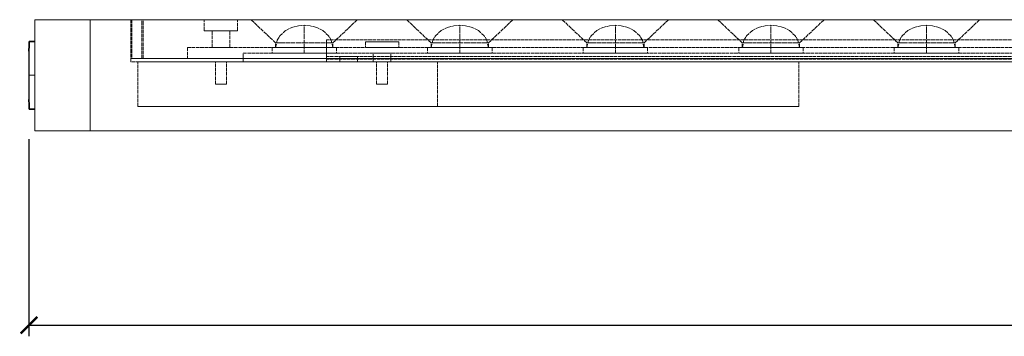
# Model space of a CAD drawing. Header units: millimetres. Extents: x -182 to 523, y -287 to 423.
# Tile 4 of 6: x -2 to 176, y -37 to 20. Entities that reach past the tile are written whole.
import ezdxf

# ---------------------------------------------------------------- set-up
doc = ezdxf.new("R2010")
doc.units = ezdxf.units.MM
doc.linetypes.add('DASHED2', pattern=[0.762, 0.635, -0.127])
for name, color, linetype, lineweight in [('DIMENSIONS', 2, 'CONTINUOUS', 13), ('HIDDEN', 8, 'DASHED2', 9), ('OUTLINE', 7, 'CONTINUOUS', 35), ('TANGENT', 8, 'CONTINUOUS', 13), ('VISIBLE', 7, 'CONTINUOUS', 18)]:
    doc.layers.add(name, color=color, linetype=linetype, lineweight=lineweight)
doc.styles.add('OpenSansCondensed-Light', font='OpenSansCondensed-Light.ttf')
doc.dimstyles.new('EZDXF', dxfattribs={"dimtxt": 0.25, "dimasz": 0.175, "dimexe": 0.375, "dimexo": 0.125, "dimgap": 0.1, "dimtad": 1, "dimlfac": 100, "dimzin": 12, "dimdsep": 46, "dimtxsty": 'OpenSansCondensed-Light', "dimblk": 'ARCHTICK', "dimcen": 2.5, "dimazin": 3, "dimtfac": 0.5, "dimtmove": 2, "dimatfit": 3})

# ---------------------------------------------------------------- blocks, each defined once
blk = doc.blocks.new('_ARCHTICK')
at = {"color": 0, "linetype": 'BYBLOCK', "const_width": 0.15}
blk.add_lwpolyline([(-0.5, -0.5), (0.5, 0.5)], dxfattribs=at)

msp = doc.modelspace()

# ---------------------------------------------------------------- linework, layer by layer
at = {"layer": 'HIDDEN'}
for points in [[(11.05258, 20), (9.93293, 20), (8.82737, 20), (7.74979, 20), (6.71374, 20), (5.73226, 20), (4.81768, 20), (3.98151, 20), (3.23426, 20), (2.58534, 20), (2.04289, 20), (1.61375, 20), (1.3033, 20), (1.11546, 20), (1.05258, 20)], [(1.05258, 0), (1.05258, 20)], [(396.05258, 20), (11.05258, 20)], [(11.05258, 20), (11.05258, 0)], [(20.35258, 20), (20.12865, 20), (19.90754, 20), (19.69202, 20), (19.48481, 20), (19.28851, 20), (19.1056, 20), (18.93837, 20), (18.78892, 20), (18.65913, 20), (18.55064, 20), (18.46481, 20), (18.40272, 20), (18.36515, 20), (18.35258, 20)], [(18.35258, 20), (18.35258, 13)], [(20.55258, 20), (20.32865, 20), (20.10754, 20), (19.89202, 20), (19.68481, 20), (19.48851, 20), (19.3056, 20), (19.13837, 20), (18.98892, 20), (18.85913, 20), (18.75064, 20), (18.66481, 20), (18.60272, 20), (18.56515, 20), (18.55258, 20)], [(18.55258, 20), (18.55258, 13)], [(20.35258, 20), (386.75258, 20)], [(20.35258, 13), (20.35258, 20)], [(20.55258, 20), (386.55258, 20)], [(20.55258, 13), (20.55258, 20)], [(37.55258, 20), (37.47736, 20), (37.25549, 20), (36.89807, 20), (36.42305, 20), (35.85423, 20), (35.22014, 20), (34.55258, 20), (33.88502, 20), (33.25093, 20), (32.68211, 20), (32.20708, 20), (31.84967, 20), (31.6278, 20), (31.55258, 20)], [(31.55258, 18), (31.55258, 20)], [(37.55258, 18), (37.55258, 20)], [(39.98778, 20), (40.22759, 20), (40.93499, 20), (42.07452, 20), (43.58902, 20), (45.40257, 20), (47.42421, 20), (49.55258, 20), (51.68095, 20), (53.70259, 20), (55.51613, 20), (57.03064, 20), (58.17017, 20), (58.87757, 20), (59.11738, 20)], [(44.39258, 15.82), (39.98778, 20)], [(54.71258, 15.82), (59.11738, 20)], [(67.98778, 20), (68.22759, 20), (68.93499, 20), (70.07452, 20), (71.58902, 20), (73.40257, 20), (75.42421, 20), (77.55258, 20), (79.68095, 20), (81.70259, 20), (83.51613, 20), (85.03064, 20), (86.17017, 20), (86.87757, 20), (87.11738, 20)], [(72.39258, 15.82), (67.98778, 20)], [(82.71258, 15.82), (87.11738, 20)], [(95.98778, 20), (96.22759, 20), (96.93499, 20), (98.07452, 20), (99.58902, 20), (101.40257, 20), (103.42421, 20), (105.55258, 20), (107.68095, 20), (109.70259, 20), (111.51613, 20), (113.03064, 20), (114.17017, 20), (114.87757, 20), (115.11738, 20)], [(100.39258, 15.82), (95.98778, 20)], [(110.71258, 15.82), (115.11738, 20)], [(123.98778, 20), (124.22759, 20), (124.93499, 20), (126.07452, 20), (127.58902, 20), (129.40257, 20), (131.42421, 20), (133.55258, 20), (135.68095, 20), (137.70259, 20), (139.51613, 20), (141.03064, 20), (142.17017, 20), (142.87757, 20), (143.11738, 20)], [(128.39258, 15.82), (123.98778, 20)], [(138.71258, 15.82), (143.11738, 20)], [(151.98778, 20), (152.22759, 20), (152.93499, 20), (154.07452, 20), (155.58902, 20), (157.40257, 20), (159.42421, 20), (161.55258, 20), (163.68095, 20), (165.70259, 20), (167.51613, 20), (169.03064, 20), (170.17017, 20), (170.87757, 20), (171.11738, 20)], [(156.39258, 15.82), (151.98778, 20)], [(166.71258, 15.82), (171.11738, 20)], [(31.55258, 18), (31.6278, 18), (31.84967, 18), (32.20708, 18), (32.68211, 18), (33.25093, 18), (33.88502, 18), (34.55258, 18), (35.22014, 18), (35.85423, 18), (36.42305, 18), (36.89807, 18), (37.25549, 18), (37.47736, 18), (37.55258, 18)], [(32.95258, 15), (32.95258, 18)], [(36.15258, 18), (36.11246, 18), (35.99413, 18), (35.80351, 18), (35.55016, 18), (35.24679, 18), (34.90861, 18), (34.55258, 18), (34.19655, 18), (33.85836, 18), (33.555, 18), (33.30165, 18), (33.11103, 18), (32.99269, 18), (32.95258, 18)], [(36.15258, 15), (36.15258, 18)], [(44.40258, 15), (44.6927, 16.2851), (45.17683, 17.10954), (46.2143, 18.05901), (47.31244, 18.60842), (48.50296, 18.91304), (49.55258, 19)], [(54.70258, 15), (54.41245, 16.2851), (53.92833, 17.10954), (52.89086, 18.05901), (51.79272, 18.60842), (50.6022, 18.91304), (49.55258, 19)], [(49.55258, 15), (49.55258, 16.76122), (49.55258, 18.01933), (49.55258, 18.76149), (49.55258, 19)], [(72.40258, 15), (72.6927, 16.2851), (73.17683, 17.10954), (74.2143, 18.05901), (75.31244, 18.60842), (76.50296, 18.91304), (77.55258, 19)], [(82.70258, 15), (82.41245, 16.2851), (81.92833, 17.10954), (80.89086, 18.05901), (79.79272, 18.60842), (78.6022, 18.91304), (77.55258, 19)], [(77.55258, 15), (77.55258, 16.76122), (77.55258, 18.01933), (77.55258, 18.76149), (77.55258, 19)], [(100.40258, 15), (100.6927, 16.2851), (101.17683, 17.10954), (102.2143, 18.05901), (103.31244, 18.60842), (104.50296, 18.91304), (105.55258, 19)], [(110.70258, 15), (110.41245, 16.2851), (109.92833, 17.10954), (108.89086, 18.05901), (107.79272, 18.60842), (106.6022, 18.91304), (105.55258, 19)], [(105.55258, 15), (105.55258, 16.76122), (105.55258, 18.01933), (105.55258, 18.76149), (105.55258, 19)], [(128.40258, 15), (128.6927, 16.2851), (129.17683, 17.10954), (130.2143, 18.05901), (131.31244, 18.60842), (132.50296, 18.91304), (133.55258, 19)], [(138.70258, 15), (138.41245, 16.2851), (137.92833, 17.10954), (136.89086, 18.05901), (135.79272, 18.60842), (134.6022, 18.91304), (133.55258, 19)], [(133.55258, 15), (133.55258, 16.76122), (133.55258, 18.01933), (133.55258, 18.76149), (133.55258, 19)], [(156.40258, 15), (156.6927, 16.2851), (157.17683, 17.10954), (158.2143, 18.05901), (159.31244, 18.60842), (160.50296, 18.91304), (161.55258, 19)], [(166.70258, 15), (166.41245, 16.2851), (165.92833, 17.10954), (164.89086, 18.05901), (163.79272, 18.60842), (162.6022, 18.91304), (161.55258, 19)], [(161.55258, 15), (161.55258, 16.76122), (161.55258, 18.01933), (161.55258, 18.76149), (161.55258, 19)], [(0.05254, 16.10009), (0.05254, 16.06174), (0.05254, 15.94715), (0.05254, 15.75778), (0.05254, 15.49599), (0.05254, 15.1651), (0.05254, 14.76924), (0.05254, 14.31342), (0.05254, 13.80335), (0.05254, 13.24544), (0.05254, 12.64673), (0.05254, 12.01473), (0.05254, 11.3574), (0.05254, 10.68299), (0.05254, 10)], [(1.05258, 10), (1.05258, 10.68298), (1.05258, 11.35738), (1.05258, 12.0147), (1.05258, 12.64669), (1.05258, 13.2454), (1.05258, 13.80329), (1.05258, 14.31335), (1.05258, 14.76917), (1.05258, 15.16502), (1.05258, 15.49591), (1.05258, 15.75769), (1.05258, 15.94706), (1.05258, 16.06164), (1.05258, 16.1)], [(53.55258, 16.4), (53.55258, 12.9)], [(53.55258, 13.4), (53.55258, 16.4)], [(353.55258, 16.4), (53.55258, 16.4)], [(60.55258, 16), (60.55258, 15)], [(60.55258, 16), (60.6278, 16), (60.84967, 16), (61.20708, 16), (61.68211, 16), (62.25093, 16), (62.88502, 16), (63.55258, 16), (64.22014, 16), (64.85423, 16), (65.42305, 16), (65.89807, 16), (66.25549, 16), (66.47736, 16), (66.55258, 16)], [(66.55258, 16), (66.55258, 15)], [(0, 10), (0, 10.48705), (0, 10.96797), (0, 11.43671), (0, 11.88739), (0, 12.31434), (0, 12.71218), (0, 13.07591), (0, 13.40097), (0, 13.68325), (0, 13.91921), (0, 14.10589), (0, 14.24094), (0, 14.32265), (0, 14.35)], [(0, 14.35), (0.05258, 14.35)], [(0.05258, 5.65), (0.05258, 5.75906), (0.05258, 6.08079), (0.05258, 6.59903), (0.05258, 7.28782), (0.05258, 8.11261), (0.05258, 9.03203), (0.05258, 10), (0.05258, 10.96797), (0.05258, 11.88739), (0.05258, 12.71218), (0.05258, 13.40097), (0.05258, 13.91921), (0.05258, 14.24094), (0.05258, 14.35)], [(28.55258, 15), (28.55258, 13)], [(28.55258, 15), (378.55258, 15)], [(32.95258, 15), (32.99269, 15), (33.11103, 15), (33.30165, 15), (33.555, 15), (33.85836, 15), (34.19655, 15), (34.55258, 15), (34.90861, 15), (35.24679, 15), (35.55016, 15), (35.80351, 15), (35.99413, 15), (36.11246, 15), (36.15258, 15)], [(49.55258, 15), (48.90318, 15), (48.26196, 15), (47.63696, 15), (47.03605, 15), (46.46679, 15), (45.93634, 15), (45.45136, 15), (45.01796, 15), (44.64158, 15), (44.32696, 15), (44.07806, 15), (43.898, 15), (43.78905, 15), (43.75258, 15)], [(43.75258, 15), (43.75258, 14)], [(44.39258, 15.82), (44.52195, 15.82), (44.90358, 15.82), (45.51833, 15.82), (46.33537, 15.82), (47.31374, 15.82), (48.40437, 15.82), (49.55258, 15.82), (50.70079, 15.82), (51.79142, 15.82), (52.76979, 15.82), (53.58683, 15.82), (54.20158, 15.82), (54.58321, 15.82), (54.71258, 15.82)], [(44.39258, 15), (44.39258, 15.82)], [(54.71258, 15), (54.58321, 15), (54.20158, 15), (53.58683, 15), (52.76979, 15), (51.79142, 15), (50.70079, 15), (49.55258, 15), (48.40437, 15), (47.31374, 15), (46.33537, 15), (45.51833, 15), (44.90358, 15), (44.52195, 15), (44.39258, 15)], [(49.55258, 15), (48.97596, 15), (48.4066, 15), (47.85164, 15), (47.31808, 15), (46.81261, 15), (46.34161, 15), (45.91098, 15), (45.52615, 15), (45.19195, 15), (44.91259, 15), (44.69158, 15), (44.5317, 15), (44.43496, 15), (44.40258, 15)], [(49.55258, 15), (50.20197, 15), (50.8432, 15), (51.4682, 15), (52.0691, 15), (52.63836, 15), (53.16882, 15), (53.6538, 15), (54.0872, 15), (54.46358, 15), (54.7782, 15), (55.0271, 15), (55.20716, 15), (55.31611, 15), (55.35258, 15)], [(49.55258, 15), (50.1292, 15), (50.69856, 15), (51.25352, 15), (51.78708, 15), (52.29254, 15), (52.76355, 15), (53.19418, 15), (53.57901, 15), (53.91321, 15), (54.19257, 15), (54.41358, 15), (54.57346, 15), (54.6702, 15), (54.70258, 15)], [(49.55258, 14), (49.55258, 15)], [(54.71258, 15), (54.71258, 15.82)], [(55.35258, 15), (55.35258, 14)], [(66.55258, 15), (66.47736, 15), (66.25549, 15), (65.89807, 15), (65.42305, 15), (64.85423, 15), (64.22014, 15), (63.55258, 15), (62.88502, 15), (62.25093, 15), (61.68211, 15), (61.20708, 15), (60.84967, 15), (60.6278, 15), (60.55258, 15)], [(77.55258, 15), (76.90318, 15), (76.26196, 15), (75.63696, 15), (75.03605, 15), (74.46679, 15), (73.93634, 15), (73.45136, 15), (73.01796, 15), (72.64158, 15), (72.32696, 15), (72.07806, 15), (71.898, 15), (71.78905, 15), (71.75258, 15)], [(71.75258, 15), (71.75258, 14)], [(72.39258, 15.82), (72.52195, 15.82), (72.90358, 15.82), (73.51833, 15.82), (74.33537, 15.82), (75.31374, 15.82), (76.40437, 15.82), (77.55258, 15.82), (78.70079, 15.82), (79.79142, 15.82), (80.76979, 15.82), (81.58683, 15.82), (82.20158, 15.82), (82.58321, 15.82), (82.71258, 15.82)], [(72.39258, 15), (72.39258, 15.82)], [(82.71258, 15), (82.58321, 15), (82.20158, 15), (81.58683, 15), (80.76979, 15), (79.79142, 15), (78.70079, 15), (77.55258, 15), (76.40437, 15), (75.31374, 15), (74.33537, 15), (73.51833, 15), (72.90358, 15), (72.52195, 15), (72.39258, 15)], [(77.55258, 15), (76.97596, 15), (76.4066, 15), (75.85164, 15), (75.31808, 15), (74.81261, 15), (74.34161, 15), (73.91098, 15), (73.52615, 15), (73.19195, 15), (72.91259, 15), (72.69158, 15), (72.5317, 15), (72.43496, 15), (72.40258, 15)], [(77.55258, 15), (78.20197, 15), (78.8432, 15), (79.4682, 15), (80.0691, 15), (80.63836, 15), (81.16882, 15), (81.6538, 15), (82.0872, 15), (82.46358, 15), (82.7782, 15), (83.0271, 15), (83.20716, 15), (83.31611, 15), (83.35258, 15)], [(77.55258, 15), (78.1292, 15), (78.69856, 15), (79.25352, 15), (79.78708, 15), (80.29254, 15), (80.76355, 15), (81.19418, 15), (81.57901, 15), (81.91321, 15), (82.19257, 15), (82.41358, 15), (82.57346, 15), (82.6702, 15), (82.70258, 15)], [(77.55258, 14), (77.55258, 15)], [(82.71258, 15), (82.71258, 15.82)], [(83.35258, 15), (83.35258, 14)], [(105.55258, 15), (104.90318, 15), (104.26196, 15), (103.63696, 15), (103.03605, 15), (102.46679, 15), (101.93634, 15), (101.45136, 15), (101.01796, 15), (100.64158, 15), (100.32696, 15), (100.07806, 15), (99.898, 15), (99.78905, 15), (99.75258, 15)], [(99.75258, 15), (99.75258, 14)], [(100.39258, 15.82), (100.52195, 15.82), (100.90358, 15.82), (101.51833, 15.82), (102.33537, 15.82), (103.31374, 15.82), (104.40437, 15.82), (105.55258, 15.82), (106.70079, 15.82), (107.79142, 15.82), (108.76979, 15.82), (109.58683, 15.82), (110.20158, 15.82), (110.58321, 15.82), (110.71258, 15.82)], [(100.39258, 15), (100.39258, 15.82)], [(110.71258, 15), (110.58321, 15), (110.20158, 15), (109.58683, 15), (108.76979, 15), (107.79142, 15), (106.70079, 15), (105.55258, 15), (104.40437, 15), (103.31374, 15), (102.33537, 15), (101.51833, 15), (100.90358, 15), (100.52195, 15), (100.39258, 15)], [(105.55258, 15), (104.97596, 15), (104.4066, 15), (103.85164, 15), (103.31808, 15), (102.81261, 15), (102.34161, 15), (101.91098, 15), (101.52615, 15), (101.19195, 15), (100.91259, 15), (100.69158, 15), (100.5317, 15), (100.43496, 15), (100.40258, 15)], [(105.55258, 15), (106.20197, 15), (106.8432, 15), (107.4682, 15), (108.0691, 15), (108.63836, 15), (109.16882, 15), (109.6538, 15), (110.0872, 15), (110.46358, 15), (110.7782, 15), (111.0271, 15), (111.20716, 15), (111.31611, 15), (111.35258, 15)], [(105.55258, 15), (106.1292, 15), (106.69856, 15), (107.25352, 15), (107.78708, 15), (108.29254, 15), (108.76355, 15), (109.19418, 15), (109.57901, 15), (109.91321, 15), (110.19257, 15), (110.41358, 15), (110.57346, 15), (110.6702, 15), (110.70258, 15)], [(105.55258, 14), (105.55258, 15)], [(110.71258, 15), (110.71258, 15.82)], [(111.35258, 15), (111.35258, 14)], [(133.55258, 15), (132.90318, 15), (132.26196, 15), (131.63696, 15), (131.03605, 15), (130.46679, 15), (129.93634, 15), (129.45136, 15), (129.01796, 15), (128.64158, 15), (128.32696, 15), (128.07806, 15), (127.898, 15), (127.78905, 15), (127.75258, 15)], [(127.75258, 15), (127.75258, 14)], [(128.39258, 15.82), (128.52195, 15.82), (128.90358, 15.82), (129.51833, 15.82), (130.33537, 15.82), (131.31374, 15.82), (132.40437, 15.82), (133.55258, 15.82), (134.70079, 15.82), (135.79142, 15.82), (136.76979, 15.82), (137.58683, 15.82), (138.20158, 15.82), (138.58321, 15.82), (138.71258, 15.82)], [(128.39258, 15), (128.39258, 15.82)], [(138.71258, 15), (138.58321, 15), (138.20158, 15), (137.58683, 15), (136.76979, 15), (135.79142, 15), (134.70079, 15), (133.55258, 15), (132.40437, 15), (131.31374, 15), (130.33537, 15), (129.51833, 15), (128.90358, 15), (128.52195, 15), (128.39258, 15)], [(133.55258, 15), (132.97596, 15), (132.4066, 15), (131.85164, 15), (131.31808, 15), (130.81261, 15), (130.34161, 15), (129.91098, 15), (129.52615, 15), (129.19195, 15), (128.91259, 15), (128.69158, 15), (128.5317, 15), (128.43496, 15), (128.40258, 15)], [(133.55258, 15), (134.20197, 15), (134.8432, 15), (135.4682, 15), (136.0691, 15), (136.63836, 15), (137.16882, 15), (137.6538, 15), (138.0872, 15), (138.46358, 15), (138.7782, 15), (139.0271, 15), (139.20716, 15), (139.31611, 15), (139.35258, 15)], [(133.55258, 15), (134.1292, 15), (134.69856, 15), (135.25352, 15), (135.78708, 15), (136.29254, 15), (136.76355, 15), (137.19418, 15), (137.57901, 15), (137.91321, 15), (138.19257, 15), (138.41358, 15), (138.57346, 15), (138.6702, 15), (138.70258, 15)], [(133.55258, 14), (133.55258, 15)], [(138.71258, 15), (138.71258, 15.82)], [(139.35258, 15), (139.35258, 14)], [(161.55258, 15), (160.90318, 15), (160.26196, 15), (159.63696, 15), (159.03605, 15), (158.46679, 15), (157.93634, 15), (157.45136, 15), (157.01796, 15), (156.64158, 15), (156.32696, 15), (156.07806, 15), (155.898, 15), (155.78905, 15), (155.75258, 15)], [(155.75258, 15), (155.75258, 14)], [(156.39258, 15.82), (156.52195, 15.82), (156.90358, 15.82), (157.51833, 15.82), (158.33537, 15.82), (159.31374, 15.82), (160.40437, 15.82), (161.55258, 15.82), (162.70079, 15.82), (163.79142, 15.82), (164.76979, 15.82), (165.58683, 15.82), (166.20158, 15.82), (166.58321, 15.82), (166.71258, 15.82)], [(156.39258, 15), (156.39258, 15.82)], [(166.71258, 15), (166.58321, 15), (166.20158, 15), (165.58683, 15), (164.76979, 15), (163.79142, 15), (162.70079, 15), (161.55258, 15), (160.40437, 15), (159.31374, 15), (158.33537, 15), (157.51833, 15), (156.90358, 15), (156.52195, 15), (156.39258, 15)], [(161.55258, 15), (160.97596, 15), (160.4066, 15), (159.85164, 15), (159.31808, 15), (158.81261, 15), (158.34161, 15), (157.91098, 15), (157.52615, 15), (157.19195, 15), (156.91259, 15), (156.69158, 15), (156.5317, 15), (156.43496, 15), (156.40258, 15)], [(161.55258, 15), (162.20197, 15), (162.8432, 15), (163.4682, 15), (164.0691, 15), (164.63836, 15), (165.16882, 15), (165.6538, 15), (166.0872, 15), (166.46358, 15), (166.7782, 15), (167.0271, 15), (167.20716, 15), (167.31611, 15), (167.35258, 15)], [(161.55258, 15), (162.1292, 15), (162.69856, 15), (163.25352, 15), (163.78708, 15), (164.29254, 15), (164.76355, 15), (165.19418, 15), (165.57901, 15), (165.91321, 15), (166.19257, 15), (166.41358, 15), (166.57346, 15), (166.6702, 15), (166.70258, 15)], [(161.55258, 14), (161.55258, 15)], [(166.71258, 15), (166.71258, 15.82)], [(167.35258, 15), (167.35258, 14)], [(388.75258, 13), (18.35258, 13)], [(18.35258, 12.4), (18.35258, 13)], [(20.35258, 13), (20.12865, 13), (19.90754, 13), (19.69202, 13), (19.48481, 13), (19.28851, 13), (19.1056, 13), (18.93837, 13), (18.78892, 13), (18.65913, 13), (18.55064, 13), (18.46481, 13), (18.40272, 13), (18.36515, 13), (18.35258, 13)], [(20.55258, 13), (20.32865, 13), (20.10754, 13), (19.89202, 13), (19.68481, 13), (19.48851, 13), (19.3056, 13), (19.13837, 13), (18.98892, 13), (18.85913, 13), (18.75064, 13), (18.66481, 13), (18.60272, 13), (18.56515, 13), (18.55258, 13)], [(386.75258, 13), (20.35258, 13)], [(386.55258, 13), (20.55258, 13)], [(378.55258, 13), (28.55258, 13)], [(38.55258, 14), (368.55258, 14)], [(38.55258, 12.4), (38.55258, 14)], [(49.55258, 14), (48.90318, 14), (48.26196, 14), (47.63696, 14), (47.03605, 14), (46.46679, 14), (45.93634, 14), (45.45136, 14), (45.01796, 14), (44.64158, 14), (44.32696, 14), (44.07806, 14), (43.898, 14), (43.78905, 14), (43.75258, 14)], [(49.55258, 14), (50.20197, 14), (50.8432, 14), (51.4682, 14), (52.0691, 14), (52.63836, 14), (53.16882, 14), (53.6538, 14), (54.0872, 14), (54.46358, 14), (54.7782, 14), (55.0271, 14), (55.20716, 14), (55.31611, 14), (55.35258, 14)], [(353.55258, 13.4), (53.55258, 13.4)], [(53.55258, 12.4), (53.55258, 12.40314), (53.55258, 12.41254), (53.55258, 12.42806), (53.55258, 12.44952), (53.55258, 12.47664), (53.55258, 12.50908), (53.55258, 12.54645), (53.55258, 12.58826), (53.55258, 12.63398), (53.55258, 12.68306), (53.55258, 12.73486), (53.55258, 12.78874), (53.55258, 12.84402), (53.55258, 12.9)], [(353.55258, 12.9), (53.55258, 12.9)], [(55.95258, 13.4), (55.99269, 13.4), (56.11103, 13.4), (56.30165, 13.4), (56.555, 13.4), (56.85836, 13.4), (57.19655, 13.4), (57.55258, 13.4), (57.90861, 13.4), (58.24679, 13.4), (58.55016, 13.4), (58.80351, 13.4), (58.99413, 13.4), (59.11246, 13.4), (59.15258, 13.4)], [(55.95258, 12.4), (55.95258, 13.4)], [(59.15258, 12.4), (59.15258, 13.4)], [(61.95258, 14), (61.99269, 14), (62.11103, 14), (62.30165, 14), (62.555, 14), (62.85836, 14), (63.19655, 14), (63.55258, 14), (63.90861, 14), (64.24679, 14), (64.55016, 14), (64.80351, 14), (64.99413, 14), (65.11246, 14), (65.15258, 14)], [(61.95258, 12.4), (61.95258, 14)], [(65.15258, 12.4), (65.15258, 14)], [(77.55258, 14), (76.90318, 14), (76.26196, 14), (75.63696, 14), (75.03605, 14), (74.46679, 14), (73.93634, 14), (73.45136, 14), (73.01796, 14), (72.64158, 14), (72.32696, 14), (72.07806, 14), (71.898, 14), (71.78905, 14), (71.75258, 14)], [(77.55258, 14), (78.20197, 14), (78.8432, 14), (79.4682, 14), (80.0691, 14), (80.63836, 14), (81.16882, 14), (81.6538, 14), (82.0872, 14), (82.46358, 14), (82.7782, 14), (83.0271, 14), (83.20716, 14), (83.31611, 14), (83.35258, 14)], [(105.55258, 14), (104.90318, 14), (104.26196, 14), (103.63696, 14), (103.03605, 14), (102.46679, 14), (101.93634, 14), (101.45136, 14), (101.01796, 14), (100.64158, 14), (100.32696, 14), (100.07806, 14), (99.898, 14), (99.78905, 14), (99.75258, 14)], [(105.55258, 14), (106.20197, 14), (106.8432, 14), (107.4682, 14), (108.0691, 14), (108.63836, 14), (109.16882, 14), (109.6538, 14), (110.0872, 14), (110.46358, 14), (110.7782, 14), (111.0271, 14), (111.20716, 14), (111.31611, 14), (111.35258, 14)], [(133.55258, 14), (132.90318, 14), (132.26196, 14), (131.63696, 14), (131.03605, 14), (130.46679, 14), (129.93634, 14), (129.45136, 14), (129.01796, 14), (128.64158, 14), (128.32696, 14), (128.07806, 14), (127.898, 14), (127.78905, 14), (127.75258, 14)], [(133.55258, 14), (134.20197, 14), (134.8432, 14), (135.4682, 14), (136.0691, 14), (136.63836, 14), (137.16882, 14), (137.6538, 14), (138.0872, 14), (138.46358, 14), (138.7782, 14), (139.0271, 14), (139.20716, 14), (139.31611, 14), (139.35258, 14)], [(161.55258, 14), (160.90318, 14), (160.26196, 14), (159.63696, 14), (159.03605, 14), (158.46679, 14), (157.93634, 14), (157.45136, 14), (157.01796, 14), (156.64158, 14), (156.32696, 14), (156.07806, 14), (155.898, 14), (155.78905, 14), (155.75258, 14)], [(161.55258, 14), (162.20197, 14), (162.8432, 14), (163.4682, 14), (164.0691, 14), (164.63836, 14), (165.16882, 14), (165.6538, 14), (166.0872, 14), (166.46358, 14), (166.7782, 14), (167.0271, 14), (167.20716, 14), (167.31611, 14), (167.35258, 14)], [(388.75258, 12.4), (18.35258, 12.4)], [(19.62258, 12.4), (73.55258, 12.4)], [(19.62258, 12.4), (138.55258, 12.4)], [(19.62258, 4.4), (19.62258, 12.4)], [(35.55258, 12.4), (35.52751, 12.4), (35.45355, 12.4), (35.33441, 12.4), (35.17607, 12.4), (34.98646, 12.4), (34.7751, 12.4), (34.55258, 12.4), (34.33006, 12.4), (34.1187, 12.4), (33.92909, 12.4), (33.77075, 12.4), (33.65161, 12.4), (33.57765, 12.4), (33.55258, 12.4)], [(33.55258, 8.4), (33.55258, 12.4)], [(35.55258, 8.4), (35.55258, 12.4)], [(368.55258, 12.4), (38.55258, 12.4)], [(53.55258, 12.4), (353.55258, 12.4)], [(59.15258, 12.4), (59.11246, 12.4), (58.99413, 12.4), (58.80351, 12.4), (58.55016, 12.4), (58.24679, 12.4), (57.90861, 12.4), (57.55258, 12.4), (57.19655, 12.4), (56.85836, 12.4), (56.555, 12.4), (56.30165, 12.4), (56.11103, 12.4), (55.99269, 12.4), (55.95258, 12.4)], [(65.15258, 12.4), (65.11246, 12.4), (64.99413, 12.4), (64.80351, 12.4), (64.55016, 12.4), (64.24679, 12.4), (63.90861, 12.4), (63.55258, 12.4), (63.19655, 12.4), (62.85836, 12.4), (62.555, 12.4), (62.30165, 12.4), (62.11103, 12.4), (61.99269, 12.4), (61.95258, 12.4)], [(64.55258, 12.4), (64.52751, 12.4), (64.45355, 12.4), (64.33441, 12.4), (64.17607, 12.4), (63.98646, 12.4), (63.7751, 12.4), (63.55258, 12.4), (63.33006, 12.4), (63.1187, 12.4), (62.92909, 12.4), (62.77075, 12.4), (62.65161, 12.4), (62.57765, 12.4), (62.55258, 12.4)], [(62.55258, 8.4), (62.55258, 12.4)], [(64.55258, 8.4), (64.55258, 12.4)], [(73.55258, 12.4), (138.55258, 12.4)], [(73.55258, 4.4), (73.55258, 12.4)], [(138.55258, 4.4), (138.55258, 12.4)], [(0, 5.65), (0, 5.67735), (0, 5.75906), (0, 5.89411), (0, 6.08079), (0, 6.31675), (0, 6.59903), (0, 6.92409), (0, 7.28782), (0, 7.68566), (0, 8.11261), (0, 8.56329), (0, 9.03203), (0, 9.51295), (0, 10)], [(0.05254, 10), (0, 10)], [(0.05254, 10), (0.05254, 9.31701), (0.05254, 8.6426), (0.05254, 7.98527), (0.05254, 7.35327), (0.05254, 6.75456), (0.05254, 6.19665), (0.05254, 5.68658), (0.05254, 5.23076), (0.05254, 4.8349), (0.05254, 4.50401), (0.05254, 4.24222), (0.05254, 4.05285), (0.05254, 3.93826), (0.05254, 3.89991)], [(1.05258, 10), (0.05256, 10)], [(1.05258, 10), (1.05258, 9.31702), (1.05258, 8.64262), (1.05258, 7.9853), (1.05258, 7.35331), (1.05258, 6.7546), (1.05258, 6.19671), (1.05258, 5.68665), (1.05258, 5.23083), (1.05258, 4.83498), (1.05258, 4.50409), (1.05258, 4.24231), (1.05258, 4.05294), (1.05258, 3.93836), (1.05258, 3.9)], [(33.55258, 8.4), (33.57765, 8.4), (33.65161, 8.4), (33.77075, 8.4), (33.92909, 8.4), (34.1187, 8.4), (34.33006, 8.4), (34.55258, 8.4), (34.7751, 8.4), (34.98646, 8.4), (35.17607, 8.4), (35.33441, 8.4), (35.45355, 8.4), (35.52751, 8.4), (35.55258, 8.4)], [(62.55258, 8.4), (62.57765, 8.4), (62.65161, 8.4), (62.77075, 8.4), (62.92909, 8.4), (63.1187, 8.4), (63.33006, 8.4), (63.55258, 8.4), (63.7751, 8.4), (63.98646, 8.4), (64.17607, 8.4), (64.33441, 8.4), (64.45355, 8.4), (64.52751, 8.4), (64.55258, 8.4)], [(0, 5.65), (0.05258, 5.65)], [(138.55258, 4.4), (19.62258, 4.4)], [(19.62258, 4.4), (73.55258, 4.4)], [(73.55258, 4.4), (138.55258, 4.4)], [(1.05258, 0), (1.11546, 0), (1.3033, 0), (1.61375, 0), (2.04289, 0), (2.58534, 0), (3.23426, 0), (3.98151, 0), (4.81768, 0), (5.73226, 0), (6.71374, 0), (7.74979, 0), (8.82737, 0), (9.93293, 0), (11.05258, 0)], [(396.05258, 0), (11.05258, 0)]]:
    msp.add_lwpolyline(points, dxfattribs=at)
at = {"layer": 'OUTLINE'}
for points in [[(0, 14.35), (0.01665, 15.3544), (0.02825, 15.77011), (0.0365, 15.95823), (0.05254, 16.10009)], [(0.05254, 16.1), (1.05258, 16.1)], [(0, 5.65), (0.01665, 4.6456), (0.02825, 4.22989), (0.0365, 4.04177), (0.05254, 3.89991)], [(0.05254, 3.9), (1.05258, 3.9)]]:
    msp.add_lwpolyline(points, dxfattribs=at)
at = {"layer": 'TANGENT'}
for points in [[(11.05258, 0), (11.05258, 20)], [(0.05254, 10), (0, 10)], [(1.05258, 10), (0.05256, 10)]]:
    msp.add_lwpolyline(points, dxfattribs=at)
at = {"layer": 'VISIBLE'}
for points in [[(1.05258, 20), (1.05258, 0)], [(1.05258, 20), (1.11546, 20), (1.3033, 20), (1.61375, 20), (2.04289, 20), (2.58534, 20), (3.23426, 20), (3.98151, 20), (4.81768, 20), (5.73226, 20), (6.71374, 20), (7.74979, 20), (8.82737, 20), (9.93293, 20), (11.05258, 20)], [(11.05258, 20), (396.05258, 20)], [(0.05254, 10), (0.05254, 10.68299), (0.05254, 11.3574), (0.05254, 12.01473), (0.05254, 12.64673), (0.05254, 13.24544), (0.05254, 13.80335), (0.05254, 14.31342), (0.05254, 14.76924), (0.05254, 15.1651), (0.05254, 15.49599), (0.05254, 15.75778), (0.05254, 15.94715), (0.05254, 16.06174), (0.05254, 16.10009)], [(0, 14.35), (0, 14.32265), (0, 14.24094), (0, 14.10589), (0, 13.91921), (0, 13.68325), (0, 13.40097), (0, 13.07591), (0, 12.71218), (0, 12.31434), (0, 11.88739), (0, 11.43671), (0, 10.96797), (0, 10.48705), (0, 10)], [(0, 10), (0, 9.51295), (0, 9.03203), (0, 8.56329), (0, 8.11261), (0, 7.68566), (0, 7.28782), (0, 6.92409), (0, 6.59903), (0, 6.31675), (0, 6.08079), (0, 5.89411), (0, 5.75906), (0, 5.67735), (0, 5.65)], [(0.05254, 3.89991), (0.05254, 3.93826), (0.05254, 4.05285), (0.05254, 4.24222), (0.05254, 4.50401), (0.05254, 4.8349), (0.05254, 5.23076), (0.05254, 5.68658), (0.05254, 6.19665), (0.05254, 6.75456), (0.05254, 7.35327), (0.05254, 7.98527), (0.05254, 8.6426), (0.05254, 9.31701), (0.05254, 10)], [(11.05258, 0), (9.93293, 0), (8.82737, 0), (7.74979, 0), (6.71374, 0), (5.73226, 0), (4.81768, 0), (3.98151, 0), (3.23426, 0), (2.58534, 0), (2.04289, 0), (1.61375, 0), (1.3033, 0), (1.11546, 0), (1.05258, 0)], [(11.05258, 0), (396.05258, 0)]]:
    msp.add_lwpolyline(points, dxfattribs=at)

# ---------------------------------------------------------------- dimensions: what is measured, and where the dimension line sits
at = {"layer": 'DIMENSIONS'}
msp.add_linear_dim(base=(0, -35), p1=(0, 0), p2=(486.05258, 0), text='486.05', dimstyle='EZDXF', override={"dimtxt": 5, "dimasz": 3, "dimexe": 2, "dimexo": 1.5, "dimtad": 1, "dimdec": 2, "dimclrd": 2, "dimclre": 2, "dimclrt": 2}, dxfattribs=at).render()

doc.saveas('drawing.dxf')
